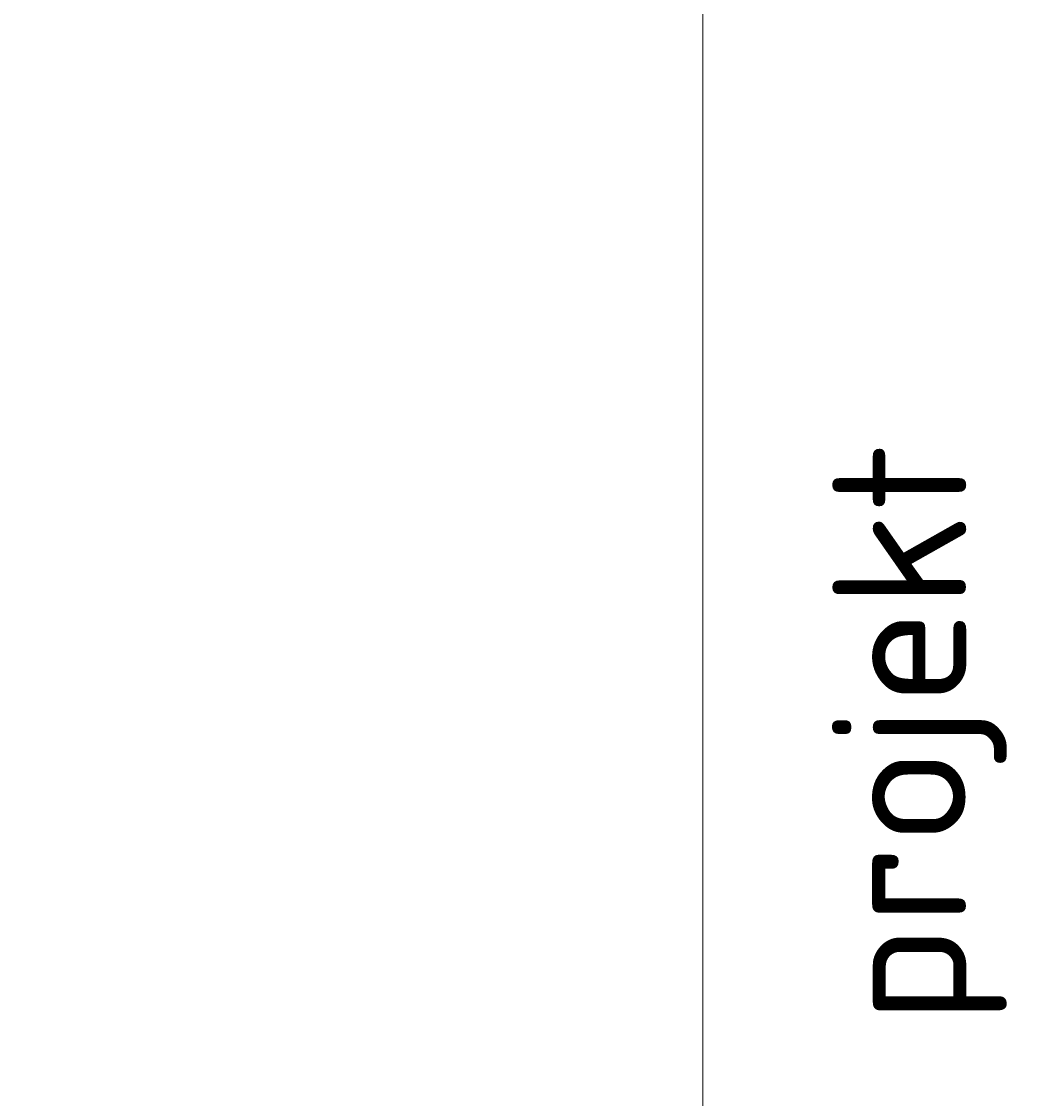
# Model space of a CAD drawing. Header units: millimetres. Extents: x -2948 to 78628, y 64669 to 215420.
# Tile 77 of 256: x 50834 to 55057, y 87392 to 91853. Entities that reach past the tile are written whole.
import ezdxf

# ---------------------------------------------------------------- set-up
doc = ezdxf.new("R2010")
doc.units = ezdxf.units.MM
doc.layers.add('OPIS', color=2, linetype='Continuous', lineweight=13)
doc.layers.add('WYMIAR', color=5, linetype='Continuous', lineweight=13)
doc.styles.add('agulka', font='isocpeur.ttf', dxfattribs={"height": 1})
doc.styles.add('style2', font='romans.shx', dxfattribs={"width": 0.7})
doc.dimstyles.new('100', dxfattribs={"dimscale": 80, "dimtxt": 0.2, "dimasz": 0.2, "dimexe": 1.25, "dimexo": 0.625, "dimgap": 0.05, "dimtad": 1, "dimdec": 0, "dimdsep": 46, "dimlunit": 6, "dimtxsty": 'style2', "dimblk1": 'TICK', "dimblk2": 'TICK', "dimsah": 1, "dimcen": 0.2, "dimse1": 1, "dimse2": 1, "dimclrd": 256, "dimclrt": 2, "dimadec": 0, "dimazin": 0, "dimtfac": 1, "dimtdec": 0, "dimtix": 1, "dimtmove": 1, "dimatfit": 0, "dimldrblk": 'DOTSMALL', "dimfxl": 1, "dimtolj": 1, "dimtzin": 0, "dimarcsym": 0})

# ---------------------------------------------------------------- blocks, each defined once
blk = doc.blocks.new('TICK')
at = {"color": 5}
for p, q in [((-1, 0), (1, 0)), ((0, -0.75), (0, 0.75))]:
    blk.add_line(p, q, dxfattribs=at)
at = {"const_width": 0.1}
blk.add_lwpolyline([(-0.35, -0.35), (0.35, 0.35)], dxfattribs=at)
blk = doc.blocks.new('*D1311')
at = {"layer": 'Defpoints', "color": 0, "ltscale": 2, "transparency": 16777216}
for p in [(56360.2, 88291.2), (5537.2, 88222.2), (55383.6, 88222.2)]:
    blk.add_point(p, dxfattribs=at)
at = {"layer": 'WYMIAR', "lineweight": -2, "ltscale": 2, "transparency": 16777216}
blk.add_line((55383.6, 88275.2), (55383.6, 88238.2), dxfattribs=at)
at = {"layer": 'WYMIAR', "lineweight": -2, "ltscale": 2, "transparency": 16777216, "xscale": 16, "yscale": 16, "zscale": 16}
for p, rotation in [((55383.6, 88291.2), 90), ((55383.6, 88222.2), 270)]:
    blk.add_blockref('TICK', p, dxfattribs=dict(at, rotation=rotation))
at = {"layer": 'WYMIAR', "color": 2, "ltscale": 2, "transparency": 16777216, "insert": (55371.6, 88256.7), "char_height": 16, "attachment_point": 5, "rotation": 90, "style": 'style2'}
blk.add_mtext('\\A1;69', dxfattribs=at)
blk = doc.blocks.new('_DotSmall')
at = {"layer": 'OPIS', "color": 0, "const_width": 0.5}
blk.add_lwpolyline([(-0.0625, 0, 1), (0.0625, 0, 1)], format="xyb", close=True, dxfattribs=at)

msp = doc.modelspace()

# ---------------------------------------------------------------- linework, layer by layer
at = {"layer": 'WYMIAR', "color": 3, "ltscale": 2}
msp.add_lwpolyline([(53656.9, 67081), (53656.9, 215419.6), (59571.3, 215419.6), (59571.3, 67081)], close=True, dxfattribs=at)

# ---------------------------------------------------------------- texts
at = {"color": 6, "linetype": 'Continuous', "lineweight": 13, "insert": (54194.2, 87697.4), "char_height": 13.177, "width": 859.902, "attachment_point": 1, "rotation": 90.0043, "style": 'agulka'}
msp.add_mtext('{\\H42.12039x;projekt\\P\\H0.4x;  }\\P \\P       ', dxfattribs=at)

# ---------------------------------------------------------------- dimensions: what is measured, and where the dimension line sits
at = {"layer": 'WYMIAR', "ltscale": 2}
dim = msp.add_linear_dim(base=(55383.6, 88222.2), p1=(56360.2, 88291.2), p2=(5537.2, 88222.2), angle=90, dimstyle='100', dxfattribs=at)
dim.commit()
dim.dimension.update_dxf_attribs({"geometry": '*D1311', "text_midpoint": (55371.6, 88256.7)})

doc.saveas('drawing.dxf')
